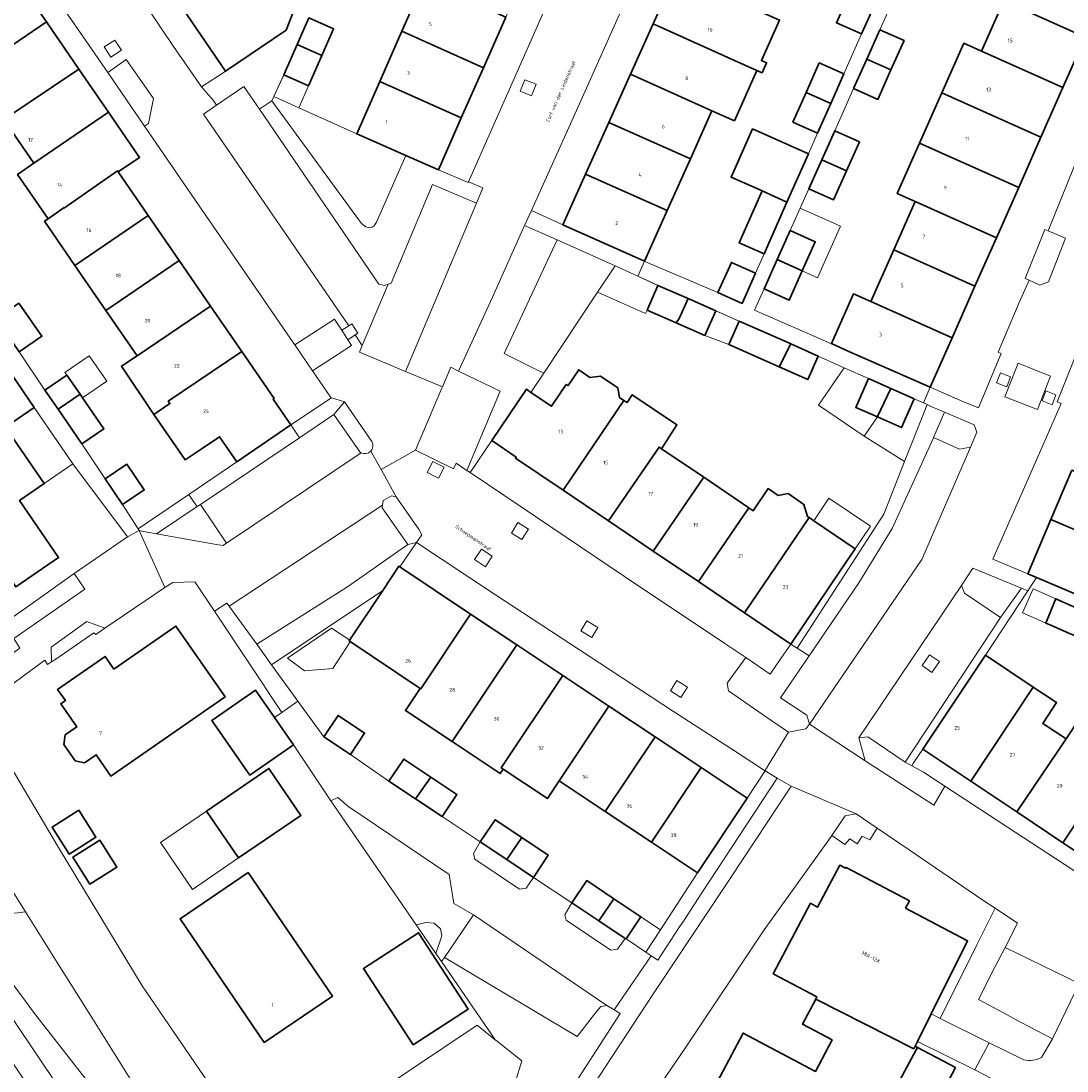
# Model space of a CAD drawing. Header units: metres. Extents: x 73718 to 76933, y 443658 to 446696.
# Tile 74 of 153: x 74532 to 74635, y 445774 to 445877. Entities that reach past the tile are written whole.
import ezdxf
from ezdxf.enums import TextEntityAlignment as Align

# ---------------------------------------------------------------- set-up
doc = ezdxf.new("R2010")
doc.units = ezdxf.units.M
for name, color, linetype, lineweight in [('B-WE-GR-BEPLANTING_CULTUUR_BODEMBEDEKKER-GV', 90, 'Continuous', 18), ('B-WE-GR-BEPLANTING_CULTUUR_BOSPLANTSOEN-GV', 90, 'Continuous', 18), ('B-WE-GR-BEPLANTING_CULTUUR_HEESTERS-GV', 90, 'Continuous', 18), ('B-WE-GR-BEPLANTING_CULTUUR_VASTE PLANTENVAK-GV', 90, 'Continuous', 18), ('B-WE-GR-STRUIK-GV', 90, 'Continuous', 13), ('B-WE-IE-MEUBILAIR_WEGMEUBILAIR-GV', 7, 'Continuous', 18), ('B-WE-OG-BEBOUWING-GV', 7, 'Continuous', 35), ('B-WE-OG-BEBOUWING-T18', 10, 'Continuous', 18), ('B-WE-OG-BEBOUWING_LUIFEL-GV', 7, 'Continuous', 18), ('B-WE-OG-TERREIN_ERF-GV', 7, 'Continuous', 18), ('B-WE-OG-TOPOGRAFIE-T18', 10, 'Continuous', 18), ('B-WE-OG-WATER_SLOOT-GV', 120, 'Continuous', 18), ('B-WE-VH-GESLOTENVERHARDING-GV', 10, 'Continuous', 18), ('B-WE-VH-OPENVERHARDING_BETONSTRAATSTEEN-GV', 30, 'Continuous', 18), ('B-WE-VH-OPENVERHARDING_SIERBESTRATING-GV', 30, 'Continuous', 18), ('B-WE-VH-OPENVERHARDING_STRAATBAKSTEEN-GV', 30, 'Continuous', 18), ('B-WE-VH-OPENVERHARDING_TEGEL-GV', 30, 'Continuous', 18)]:
    doc.layers.add(name, color=color, linetype=linetype, lineweight=lineweight)
doc.styles.add('NLCS-ISO-M200-T18', font='NLCS-ISO.ttf', dxfattribs={"height": 0.36})

msp = doc.modelspace()

# ---------------------------------------------------------------- linework, layer by layer
at = {"layer": 'B-WE-GR-BEPLANTING_CULTUUR_BODEMBEDEKKER-GV', "flags": 128}
for points in [[(74541.123, 445875.018), (74540.073, 445874.338), (74540.725, 445873.331), (74541.775, 445874.011)], [(74564.763, 445845.99), (74565.028, 445846.163), (74564.43, 445847.087), (74564.14, 445846.898), (74563.453, 445846.452), (74564.052, 445845.528)], [(74625.319, 445834.951), (74625.953, 445836.436), (74625.687, 445837.147), (74622.784, 445838.399), (74621.701, 445835.886), (74624.264, 445834.746)], [(74548.39, 445830.286), (74548.922, 445829.516), (74549.211, 445829.098), (74549.536, 445829.317), (74559.279, 445835.878), (74558.432, 445837.138), (74553.13, 445833.494)], [(74572.959, 445831.885), (74573.528, 445832.966), (74572.419, 445833.549), (74571.85, 445832.468)], [(74543.525, 445826.731), (74543.953, 445826.653), (74545.206, 445826.429), (74549.211, 445829.098), (74548.922, 445829.516), (74548.39, 445830.286), (74543.407, 445826.913)], [(74569.968, 445825.377), (74570.798, 445825.552), (74571.329, 445826.332), (74571.081, 445826.804), (74568.823, 445830.072), (74568.343, 445830.148), (74567.529, 445829.699), (74567.473, 445829.233), (74567.442, 445828.979)], [(74580.149, 445826.494), (74581.187, 445825.853), (74581.826, 445826.889), (74580.788, 445827.528)], [(74577.19, 445824.923), (74576.517, 445823.875), (74577.597, 445823.183), (74578.27, 445824.232)], [(74630.341, 445821.079), (74625.554, 445823.052), (74624.461, 445821.348), (74624.729, 445820.586), (74628.3, 445818.177)], [(74587.58, 445817.858), (74586.975, 445816.874), (74588.061, 445816.207), (74588.664, 445817.193)], [(74596.441, 445811.984), (74595.794, 445810.962), (74596.824, 445810.31), (74597.471, 445811.332)]]:
    msp.add_lwpolyline(points, close=True, dxfattribs=at)
msp.add_lwpolyline([(74566.405, 445835.495), (74563.734, 445839.401), (74562.666, 445838.159), (74565.247, 445834.474)], dxfattribs=at)
at = {"layer": 'B-WE-GR-BEPLANTING_CULTUUR_BODEMBEDEKKER-GV'}
for points in [[(74566.301, 445834.55, 0.3365083), (74566.405, 445835.495)], [(74565.247, 445834.474, 0.0519967), (74565.363, 445834.398)], [(74565.363, 445834.398, 0.3370207), (74566.301, 445834.55)]]:
    msp.add_lwpolyline(points, format="xyb", dxfattribs=at)
at = {"layer": 'B-WE-GR-BEPLANTING_CULTUUR_BOSPLANTSOEN-GV', "flags": 128}
msp.add_lwpolyline([(74553.532, 445756.69), (74552.857, 445757.056), (74552.438, 445757.412), (74552.082, 445757.819), (74551.498, 445758.694), (74550.138, 445760.826), (74547.62, 445764.773), (74543.603, 445771.21), (74538.683, 445779.065), (74535.441, 445784.219), (74532.312, 445789.195), (74530.459, 445788.979), (74529.193, 445786.3), (74530.068, 445783.481), (74532.313, 445780.413), (74533.1, 445779.337), (74540.139, 445770.355), (74541.67, 445765.658), (74543.078, 445763.31), (74544.505, 445762.772), (74551.735, 445752.592), (74552.964, 445755.904)], close=True, dxfattribs=at)
at = {"layer": 'B-WE-GR-BEPLANTING_CULTUUR_HEESTERS-GV', "flags": 128}
for points in [[(74569.76, 445863.662), (74564.922, 445865.797), (74559.231, 445868.35), (74556.762, 445869.457), (74556.562, 445869.031), (74565.106, 445857.35), (74565.411, 445856.956), (74565.818, 445856.639), (74566.085, 445856.576), (74566.453, 445856.614), (74566.656, 445856.729), (74566.872, 445857.097)], [(74555.343, 445868.207), (74567.115, 445850.977), (74567.65, 445850.87), (74568.024, 445851), (74568.316, 445851.102), (74572.398, 445860.792), (74576.701, 445858.978), (74577.33, 445860.47), (74575.92, 445861.064), (74575.889, 445860.994), (74572.964, 445862.248), (74569.76, 445863.662), (74566.872, 445857.097), (74566.656, 445856.729), (74566.453, 445856.614), (74566.085, 445856.576), (74565.818, 445856.639), (74565.411, 445856.956), (74565.106, 445857.35), (74556.562, 445869.031), (74555.496, 445868.303)], [(74575.774, 445832.664), (74576.092, 445832.451), (74578.212, 445835.596), (74581.624, 445840.648), (74582.078, 445840.341), (74583.336, 445842.235), (74582.846, 445842.475), (74579.423, 445844.156), (74584.657, 445855.343), (74581.454, 445856.777), (74578.298, 445849.716), (74574.948, 445842.432), (74579.047, 445840.465)], [(74631.093, 445851.375), (74632.172, 445850.896), (74632.998, 445851.231), (74634.683, 445855.505), (74632.967, 445856.23), (74632.66, 445856.359), (74630.697, 445851.552)], [(74583.336, 445842.235), (74588.619, 445850.189), (74590.349, 445852.794), (74584.657, 445855.343), (74579.423, 445844.156), (74582.846, 445842.475)], [(74567.485, 445820.848), (74569.068, 445823.225), (74569.169, 445823.157), (74570.798, 445825.552), (74569.968, 445825.377), (74564.006, 445821.19), (74555.091, 445815.542), (74556.55, 445813.529)], [(74524.66, 445813.725), (74526.215, 445811.172), (74526.792, 445811.606), (74531.786, 445815.179), (74531.186, 445816.122), (74538.166, 445820.981), (74537.104, 445822.503), (74532.981, 445819.569)], [(74534.89, 445813.815), (74535.3, 445814.072), (74539.061, 445816.67), (74539.247, 445816.514), (74540.137, 445817.119), (74538.357, 445817.799), (74534.842, 445815.274)], [(74609.135, 445807.239), (74609.49, 445807.697), (74609.224, 445808.56), (74606.63, 445810.285), (74609.438, 445814.407), (74608.264, 445815.166), (74607.651, 445815.563), (74606.664, 445814.135), (74605.606, 445812.604), (74603.213, 445814.257), (74601.372, 445811.704), (74601.524, 445810.979), (74605.679, 445808.087), (74607.407, 445806.908)], [(74622.809, 445801.574), (74620.698, 445802.956), (74619.569, 445803.573), (74618.906, 445803.934), (74615.221, 445806.431), (74614.345, 445806.33), (74614.95, 445804.088), (74621.726, 445799.721)], [(74549.802, 445746.91), (74551.576, 445748.208), (74520.633, 445794.109), (74524.112, 445796.357), (74523.986, 445802.585), (74522.444, 445805.08), (74522.42, 445805.145), (74521.474, 445804.427), (74520.304, 445803.572), (74521.057, 445797.119), (74517.114, 445794.48), (74526.591, 445780.902), (74533.894, 445770.155), (74539.551, 445761.918), (74542.797, 445757.194)], [(74551.576, 445748.208), (74552.813, 445749.051), (74553.477, 445749.503), (74551.735, 445752.592), (74544.505, 445762.772), (74543.078, 445763.31), (74541.67, 445765.658), (74540.139, 445770.355), (74533.1, 445779.337), (74532.313, 445780.413), (74530.068, 445783.481), (74529.193, 445786.3), (74530.459, 445788.979), (74532.312, 445789.195), (74529.072, 445794.374), (74526.312, 445798.778), (74525.528, 445800.09), (74523.986, 445802.585), (74524.112, 445796.357), (74520.633, 445794.109)], [(74572.723, 445785.104), (74573.267, 445784.313), (74573.551, 445784.729), (74576.414, 445788.919), (74574.488, 445790.044), (74574.023, 445792.887), (74564.037, 445799.624), (74563.074, 445800.457), (74562.392, 445800.128), (74570.783, 445787.925), (74571.739, 445788.161), (74572.546, 445788.099), (74573.167, 445787.54), (74573.312, 445786.836)], [(74614.081, 445798.849), (74612.986, 445798.645), (74611.676, 445796.714), (74612.964, 445795.824), (74613.452, 445796.41), (74614.183, 445795.902), (74614.663, 445796.65), (74615.426, 445796.293), (74616.161, 445797.44)], [(74579.704, 445794.352), (74577.089, 445796.099), (74576.428, 445794.94), (74576.558, 445794.41), (74580.938, 445791.45), (74581.608, 445791.55), (74582.319, 445792.605)], [(74588.764, 445788.312), (74586.101, 445790.086), (74585.42, 445788.93), (74585.55, 445788.4), (74589.93, 445785.44), (74590.6, 445785.54), (74591.344, 445786.594)], [(74585.557, 445771.247), (74586.497, 445772.447), (74589.539, 445777.166), (74590.846, 445779.217), (74590.25, 445779.577), (74589.55, 445780), (74588.936, 445779.905), (74588.55, 445779.419), (74586.638, 445776.927), (74573.551, 445784.729), (74573.267, 445784.313), (74578.58, 445776.585), (74578.605, 445776.565), (74581.171, 445774.537), (74580.546, 445772.515), (74582.069, 445772.195), (74584.633, 445772.193)]]:
    msp.add_lwpolyline(points, close=True, dxfattribs=at)
for points in [[(74632.335, 445774.887), (74633.395, 445776.724), (74630.389, 445778.277), (74628.077, 445779.544), (74626.107, 445780.572), (74627.732, 445783.773), (74628.728, 445785.698), (74629.966, 445788.093), (74627.759, 445789.557), (74625.932, 445785.892), (74622.358, 445778.722), (74627.166, 445776.325)], [(74627.166, 445776.325), (74630.578, 445774.655)]]:
    msp.add_lwpolyline(points, dxfattribs=at)
at = {"layer": 'B-WE-GR-BEPLANTING_CULTUUR_HEESTERS-GV'}
msp.add_lwpolyline([(74630.578, 445774.655, 0.1821838), (74632.335, 445774.887)], format="xyb", dxfattribs=at)
at = {"layer": 'B-WE-GR-BEPLANTING_CULTUUR_VASTE PLANTENVAK-GV', "flags": 128}
for points in [[(74544.025, 445866.543), (74544.419, 445866.81), (74544.914, 445869.262), (74542.232, 445873.12), (74540.429, 445871.836)], [(74558.432, 445837.138), (74559.279, 445835.878), (74562.666, 445838.159), (74563.734, 445839.401), (74562.448, 445839.796)], [(74572.723, 445785.104), (74573.312, 445786.836), (74573.167, 445787.54), (74572.546, 445788.099), (74571.739, 445788.161), (74570.783, 445787.925)]]:
    msp.add_lwpolyline(points, close=True, dxfattribs=at)
at = {"layer": 'B-WE-GR-STRUIK-GV', "flags": 128}
for points in [[(74608.264, 445815.166), (74609.438, 445814.407), (74614.327, 445821.585), (74617.615, 445826.954), (74621.693, 445835.869), (74621.701, 445835.886), (74622.784, 445838.399), (74621.543, 445838.934), (74621.065, 445839.148), (74620.761, 445838.38), (74618.842, 445833.531), (74616.788, 445828.342), (74614.762, 445825.211)], [(74619.569, 445803.573), (74619.733, 445803.89), (74620.632, 445805.235), (74626.795, 445814.483), (74630.971, 445820.819), (74630.341, 445821.079), (74628.3, 445818.177), (74618.906, 445803.934)], [(74597.085, 445788.296), (74598.89, 445791.068), (74606.315, 445802.359), (74606.137, 445802.461), (74605.138, 445803.074), (74603.352, 445800.392), (74598.454, 445793.037), (74594.832, 445787.439), (74593.371, 445785.244), (74593.913, 445784.883), (74594.546, 445784.461), (74596.707, 445787.748)]]:
    msp.add_lwpolyline(points, close=True, dxfattribs=at)
at = {"layer": 'B-WE-IE-MEUBILAIR_WEGMEUBILAIR-GV', "flags": 128}
for points in [[(74581.464, 445871.107), (74581.017, 445869.978), (74582.131, 445869.536), (74582.58, 445870.664)], [(74628.908, 445840.899), (74629.275, 445841.884), (74628.269, 445842.258), (74627.902, 445841.273)], [(74633.38, 445839.123), (74633.747, 445840.108), (74632.741, 445840.483), (74632.374, 445839.497)], [(74621.304, 445814.521), (74620.566, 445813.458), (74621.542, 445812.78), (74622.281, 445813.842)]]:
    msp.add_lwpolyline(points, close=True, dxfattribs=at)
at = {"layer": 'B-WE-OG-BEBOUWING-GV', "flags": 128}
for points in [[(74552.016, 445871.958), (74557.987, 445876.002), (74558.68, 445877.753), (74556.784, 445880.552), (74554.507, 445883.916), (74547.236, 445879.017)], [(74636.615, 445875.299), (74638.842, 445880.332), (74630.85, 445883.905), (74629.103, 445884.686), (74626.877, 445879.654), (74628.623, 445878.873)], [(74522.488, 445875.25), (74522.685, 445874.963), (74525.556, 445870.786), (74527.025, 445871.795), (74534.38, 445876.81), (74531.325, 445881.255), (74523.956, 445876.259)], [(74577.398, 445872.295), (74579.593, 445877.27), (74571.567, 445880.855), (74569.372, 445875.88)], [(74596.307, 445881.552), (74594.086, 445876.603), (74602.113, 445873.014), (74604.319, 445872.027), (74604.826, 445871.8), (74605.269, 445872.786), (74604.761, 445873.014), (74606.537, 445876.977)], [(74615.941, 445878.6), (74613.467, 445879.706), (74612.142, 445876.723), (74614.618, 445875.623)], [(74634.42, 445870.336), (74636.615, 445875.299), (74628.623, 445878.873), (74626.428, 445873.91)], [(74534.38, 445876.81), (74527.025, 445871.795), (74530.189, 445867.192), (74537.571, 445872.169)], [(74561.494, 445873.493), (74562.653, 445876.129), (74560.229, 445877.195), (74559.076, 445874.573)], [(74599.891, 445868.063), (74602.1, 445867.076), (74604.319, 445872.027), (74602.113, 445873.014), (74594.086, 445876.603), (74591.864, 445871.653)], [(74577.398, 445872.295), (74569.372, 445875.88), (74567.195, 445870.947), (74575.221, 445867.362)], [(74616.42, 445876.037), (74615.122, 445873.138), (74617.497, 445872.076), (74618.795, 445874.973)], [(74561.494, 445873.493), (74559.076, 445874.573), (74557.762, 445871.583), (74560.185, 445870.518)], [(74634.42, 445870.336), (74626.428, 445873.91), (74624.661, 445874.7), (74622.509, 445869.835), (74632.268, 445865.471)], [(74612.874, 445871.692), (74610.448, 445872.768), (74609.159, 445869.863), (74611.582, 445868.78)], [(74617.497, 445872.076), (74615.122, 445873.138), (74613.823, 445870.239), (74616.198, 445869.176)], [(74540.488, 445867.925), (74537.571, 445872.169), (74530.189, 445867.192), (74533.145, 445862.892)], [(74597.761, 445863.318), (74599.891, 445868.063), (74591.864, 445871.653), (74589.734, 445866.908)], [(74572.964, 445862.248), (74575.221, 445867.362), (74567.195, 445870.947), (74564.922, 445865.797), (74569.76, 445863.662)], [(74611.582, 445868.78), (74609.159, 445869.863), (74607.863, 445866.943), (74610.29, 445865.867)], [(74632.268, 445865.471), (74622.509, 445869.835), (74620.315, 445864.874), (74630.073, 445860.51)], [(74534.554, 445857.425), (74536.149, 445858.522), (74536.162, 445858.503), (74541.388, 445862.143), (74541.461, 445862.037), (74543.549, 445863.473), (74540.488, 445867.925), (74533.145, 445862.892), (74531.549, 445861.795)], [(74597.761, 445863.318), (74589.734, 445866.908), (74587.454, 445861.83), (74595.482, 445858.241)], [(74609.382, 445863.819), (74603.885, 445866.277), (74601.774, 445861.524), (74604.82, 445860.162), (74607.272, 445859.065)], [(74611.965, 445866.091), (74610.686, 445863.236), (74613.118, 445862.147), (74614.397, 445865.002)], [(74620.315, 445864.874), (74618.12, 445859.912), (74619.886, 445859.122), (74627.879, 445855.549), (74630.073, 445860.51)], [(74610.686, 445863.236), (74609.411, 445860.379), (74611.839, 445859.292), (74613.118, 445862.147)], [(74541.461, 445862.037), (74541.388, 445862.143), (74536.162, 445858.503), (74536.149, 445858.522), (74534.554, 445857.425), (74534.202, 445857.183), (74537.185, 445852.843), (74544.414, 445857.741)], [(74587.454, 445861.83), (74585.218, 445856.848), (74593.24, 445853.247), (74595.482, 445858.241)], [(74605.014, 445853.978), (74607.272, 445859.065), (74604.82, 445860.162), (74602.559, 445855.067)], [(74617.782, 445854.366), (74625.774, 445850.792), (74627.879, 445855.549), (74619.886, 445859.122)], [(74540.23, 445848.414), (74547.453, 445853.32), (74544.414, 445857.741), (74537.185, 445852.843)], [(74606.298, 445853.404), (74608.771, 445852.298), (74610.052, 445855.167), (74607.577, 445856.272)], [(74617.782, 445854.366), (74615.531, 445849.276), (74623.523, 445845.702), (74625.774, 445850.792)], [(74540.23, 445848.414), (74543.304, 445843.942), (74550.539, 445848.832), (74547.453, 445853.32)], [(74604.172, 445852.079), (74601.802, 445853.131), (74600.482, 445850.157), (74602.852, 445849.105)], [(74606.298, 445853.404), (74605.018, 445850.536), (74607.492, 445849.432), (74608.771, 445852.298)], [(74594.564, 445850.874), (74593.495, 445848.448), (74596.377, 445847.179), (74596.664, 445847.603), (74597.533, 445849.566)], [(74611.65, 445845.139), (74613.365, 445844.38), (74621.371, 445840.838), (74623.523, 445845.702), (74615.531, 445849.276), (74613.818, 445850.041)], [(74531.721, 445844.325), (74533.94, 445845.857), (74531.688, 445849.119), (74529.455, 445847.606)], [(74544.973, 445838.168), (74546.535, 445839.242), (74546.381, 445839.466), (74553.604, 445844.372), (74550.539, 445848.832), (74543.304, 445843.942), (74541.771, 445842.906)], [(74597.533, 445849.566), (74596.664, 445847.603), (74596.377, 445847.179), (74599.187, 445845.941), (74600.256, 445848.367)], [(74602.561, 445847.361), (74601.542, 445845.059), (74606.507, 445842.86), (74607.664, 445845.131), (74607.517, 445845.197)], [(74524.361, 445843.937), (74528.492, 445837.891), (74523.605, 445834.552), (74523.051, 445835.361), (74519.443, 445832.896), (74521.188, 445830.344), (74520.605, 445829.946), (74524.525, 445824.209), (74527.789, 445826.439), (74531.374, 445821.193), (74535.592, 445824.075), (74531.743, 445829.707), (74534.164, 445831.361), (74530.359, 445836.93), (74533.182, 445838.859), (74528.008, 445846.43)], [(74606.507, 445842.86), (74609.327, 445841.611), (74610.349, 445843.92), (74607.664, 445845.131)], [(74546.381, 445839.466), (74546.535, 445839.242), (74544.973, 445838.168), (74548.043, 445833.703), (74549.627, 445834.744), (74551.422, 445835.978), (74553.13, 445833.494), (74558.432, 445837.138), (74556.7, 445839.659), (74556.798, 445839.726), (74553.604, 445844.372)], [(74591.225, 445839.553), (74590.793, 445839.845), (74590.635, 445840.785), (74588.91, 445841.95), (74587.868, 445841.821), (74586.771, 445842.562), (74585.721, 445841.008), (74585.549, 445841.124), (74584.098, 445838.977), (74582.078, 445840.341), (74581.624, 445840.648), (74578.212, 445835.596), (74580.614, 445833.974), (74580.545, 445833.873), (74585.242, 445830.7)], [(74534.242, 445840.549), (74535.528, 445838.687), (74537.695, 445840.152), (74536.394, 445842.035)], [(74615.29, 445841.692), (74614.046, 445838.853), (74616.167, 445837.924), (74616.186, 445837.952), (74617.5, 445840.724)], [(74619.788, 445839.721), (74617.5, 445840.724), (74616.186, 445837.952), (74616.167, 445837.924), (74618.544, 445836.882)], [(74535.528, 445838.687), (74537.886, 445835.272), (74540.038, 445836.758), (74537.932, 445839.809), (74537.695, 445840.152)], [(74591.225, 445839.553), (74585.242, 445830.7), (74589.697, 445827.691), (74594.687, 445834.951), (74594.934, 445834.784), (74596.446, 445837.156), (74592.042, 445840.112), (74591.527, 445839.349)], [(74594.934, 445834.784), (74594.687, 445834.951), (74589.697, 445827.691), (74594.111, 445824.71), (74599.087, 445831.979)], [(74540.153, 445831.818), (74541.86, 445829.289), (74544.009, 445830.741), (74542.302, 445833.27)], [(74635.311, 445832.691), (74633.253, 445827.844), (74641.429, 445824.35), (74644.035, 445823.236), (74646.099, 445828.097)], [(74603.511, 445828.99), (74599.087, 445831.979), (74594.111, 445824.71), (74598.548, 445821.712)], [(74603.511, 445828.99), (74598.548, 445821.712), (74603.089, 445818.645), (74609.443, 445828.012), (74609.297, 445828.111), (74608.94, 445829.318), (74607.376, 445830.374), (74606.401, 445830.201), (74605.416, 445830.866), (74603.949, 445828.695)], [(74607.651, 445815.563), (74612.582, 445822.863), (74613.987, 445824.943), (74609.904, 445827.701), (74609.443, 445828.012), (74603.089, 445818.645)], [(74644.035, 445823.236), (74641.429, 445824.35), (74633.253, 445827.844), (74630.977, 445822.482), (74631.829, 445822.12), (74639.161, 445819.008), (74641.77, 445817.9)], [(74567.485, 445820.848), (74564.17, 445815.87), (74571.167, 445811.21), (74571.241, 445811.161), (74576.139, 445818.515), (74569.169, 445823.157), (74569.068, 445823.225)], [(74636.613, 445818.755), (74634.104, 445819.855), (74633.727, 445820.021), (74633.607, 445819.729), (74632.745, 445817.638), (74633.236, 445817.423), (74634.788, 445816.742), (74635.631, 445816.372), (74636.512, 445818.509)], [(74576.139, 445818.515), (74571.241, 445811.161), (74571.167, 445811.21), (74569.717, 445809.033), (74574.327, 445805.963), (74580.675, 445815.494)], [(74541.032, 445813.098), (74540.162, 445814.35), (74535.491, 445811.108), (74536.254, 445810.013), (74535.799, 445809.697), (74537.373, 445807.43), (74536.222, 445806.631), (74536.095, 445805.695), (74537.214, 445804.083), (74538.135, 445803.874), (74539.286, 445804.673), (74540.742, 445802.575), (74551.97, 445810.368), (74547.135, 445817.334)], [(74580.675, 445815.494), (74574.327, 445805.963), (74579.05, 445802.817), (74579.339, 445803.252), (74579.153, 445803.376), (74585.211, 445812.473)], [(74631.496, 445811.341), (74626.795, 445814.483), (74620.632, 445805.235), (74625.372, 445802.067)], [(74579.339, 445803.252), (74583.689, 445800.355), (74584.849, 445802.098), (74589.747, 445809.452), (74585.211, 445812.473), (74579.153, 445803.376)], [(74558.699, 445805.634), (74556.837, 445808.325), (74554.975, 445811.016), (74550.682, 445808.046), (74554.406, 445802.664)], [(74631.496, 445811.341), (74625.372, 445802.067), (74629.901, 445799.04), (74634.734, 445806.232), (74632.444, 445807.763), (74633.798, 445809.802)], [(74584.849, 445802.098), (74589.385, 445799.077), (74594.283, 445806.431), (74589.747, 445809.452)], [(74561.69, 445806.442), (74564.303, 445804.701), (74565.707, 445806.809), (74563.094, 445808.55)], [(74634.43, 445796.014), (74639.245, 445803.217), (74640.606, 445805.252), (74636.537, 445807.971), (74636.099, 445808.264), (74634.734, 445806.232), (74629.901, 445799.04)], [(74589.385, 445799.077), (74593.921, 445796.056), (74598.82, 445803.41), (74594.283, 445806.431)], [(74640.606, 445805.252), (74639.245, 445803.217), (74634.43, 445796.014), (74638.93, 445793.006), (74639.052, 445793.189), (74641.322, 445791.671), (74644.601, 445796.577), (74646.164, 445798.916), (74643.803, 445800.495), (74644.515, 445801.56), (74645.014, 445802.306)], [(74570.714, 445800.325), (74572.205, 445802.471), (74569.549, 445804.24), (74568.1, 445802.065)], [(74553.305, 445794.517), (74559.44, 445798.702), (74556.289, 445803.321), (74550.154, 445799.136)], [(74593.921, 445796.056), (74598.454, 445793.037), (74603.352, 445800.392), (74598.82, 445803.41)], [(74572.205, 445802.471), (74570.714, 445800.325), (74573.327, 445798.584), (74574.776, 445800.759)], [(74537.583, 445799.221), (74534.94, 445797.543), (74536.621, 445794.894), (74539.264, 445796.572)], [(74579.704, 445794.352), (74581.16, 445796.531), (74578.545, 445798.278), (74577.089, 445796.099)], [(74539.638, 445796.27), (74536.994, 445794.592), (74538.676, 445791.943), (74541.319, 445793.621)], [(74582.319, 445792.605), (74583.775, 445794.784), (74581.16, 445796.531), (74579.704, 445794.352)], [(74554.246, 445793.092), (74547.545, 445788.534), (74555.826, 445776.358), (74562.527, 445780.916)], [(74610.113, 445780.626), (74619.753, 445775.739), (74619.877, 445775.987), (74620.114, 445776.462), (74621.463, 445779.168), (74625.044, 445786.351), (74618.945, 445789.578), (74619.319, 445790.285), (74618.691, 445790.617), (74613.087, 445793.582), (74613.04, 445793.494), (74612.457, 445793.803), (74610.278, 445789.684), (74609.571, 445790.058), (74605.9, 445783.119), (74610.222, 445780.832)], [(74588.764, 445788.312), (74590.226, 445790.507), (74587.562, 445792.281), (74586.101, 445790.086)], [(74591.428, 445786.538), (74592.889, 445788.733), (74590.226, 445790.507), (74588.764, 445788.312), (74591.344, 445786.594)], [(74570.484, 445776.114), (74575.886, 445779.63), (74570.991, 445787.151), (74565.589, 445783.635)], [(74616.035, 445768.317), (74619.986, 445775.621), (74620.117, 445775.86), (74619.877, 445775.987), (74619.753, 445775.739), (74610.113, 445780.626), (74608.8, 445778.145), (74611.717, 445776.602), (74610.08, 445773.508), (74602.956, 445777.277), (74599.028, 445769.854), (74603.38, 445767.551), (74602.409, 445765.717), (74606.727, 445763.432), (74608.137, 445766.097), (74610.774, 445764.702), (74611.325, 445765.744), (74612.538, 445768.035), (74613.419, 445769.701)], [(74616.035, 445768.317), (74615.336, 445766.988), (74618.012, 445765.572), (74615.022, 445759.921), (74618.691, 445757.98), (74621.152, 445756.677), (74623.033, 445760.232), (74625.64, 445758.852), (74627.105, 445761.621), (74624.518, 445762.989), (74627.304, 445768.254), (74622.271, 445770.917), (74623.843, 445773.889), (74620.117, 445775.86), (74619.986, 445775.621)]]:
    msp.add_lwpolyline(points, close=True, dxfattribs=at)
at = {"layer": 'B-WE-OG-BEBOUWING_LUIFEL-GV', "flags": 128}
for points in [[(74559.231, 445868.35), (74560.185, 445870.518), (74557.762, 445871.583), (74556.762, 445869.457)], [(74610.275, 445851.626), (74612.547, 445856.707), (74608.565, 445858.485), (74607.577, 445856.272), (74610.052, 445855.167), (74608.771, 445852.298)], [(74594.564, 445850.874), (74592.58, 445851.777), (74590.349, 445852.794), (74588.619, 445850.189), (74593.337, 445848.09), (74593.495, 445848.448)], [(74599.187, 445845.941), (74601.542, 445845.059), (74602.561, 445847.361), (74600.256, 445848.367)], [(74540.321, 445841.458), (74538.598, 445843.952), (74536.21, 445842.301), (74536.394, 445842.035), (74537.932, 445839.809)], [(74616.167, 445837.924), (74614.046, 445838.853), (74615.29, 445841.692), (74612.905, 445842.766), (74610.385, 445839.07), (74614.872, 445836.015)], [(74616.167, 445837.924), (74614.872, 445836.015), (74618.842, 445833.531), (74620.761, 445838.38), (74621.065, 445839.148), (74620.696, 445839.314), (74619.788, 445839.721), (74618.544, 445836.882)], [(74534.165, 445831.361), (74536.987, 445833.291), (74533.182, 445838.859), (74530.359, 445836.93)], [(74611.405, 445829.923), (74609.904, 445827.701), (74613.987, 445824.943), (74615.488, 445827.166)], [(74633.607, 445819.729), (74633.727, 445820.021), (74631.505, 445820.995), (74630.457, 445818.642), (74631.953, 445817.986), (74632.745, 445817.638)], [(74564.17, 445815.87), (74564.234, 445815.967), (74562.452, 445817.141), (74558.109, 445814.175), (74559.779, 445812.93), (74562.565, 445813.155), (74564.294, 445815.787)], [(74548.758, 445791.415), (74553.305, 445794.517), (74550.154, 445799.136), (74545.607, 445796.034)], [(74593.371, 445785.244), (74594.832, 445787.439), (74592.889, 445788.733), (74591.428, 445786.538)], [(74627.166, 445776.325), (74622.358, 445778.722), (74621.463, 445779.168), (74620.114, 445776.462), (74625.752, 445773.651)]]:
    msp.add_lwpolyline(points, close=True, dxfattribs=at)
at = {"layer": 'B-WE-OG-TERREIN_ERF-GV', "flags": 128}
for points in [[(74535.578, 445891.199), (74536.264, 445890.158), (74538.009, 445887.583), (74541.44, 445882.531), (74542.088, 445881.527), (74546.906, 445874.395), (74549.638, 445870.408), (74551.977, 445871.932), (74552.016, 445871.958), (74547.236, 445879.017), (74544.199, 445883.501), (74541.163, 445887.984), (74538.117, 445892.483), (74535.119, 445896.909), (74531.965, 445901.567), (74531.273, 445901.099), (74529.607, 445899.971), (74530.379, 445898.853)], [(74596.307, 445881.552), (74598.486, 445886.405), (74600.708, 445891.356), (74604.259, 445899.267), (74601.061, 445900.625), (74599.702, 445897.652), (74598.46, 445894.755), (74596.738, 445890.937), (74596.695, 445890.842), (74594.919, 445886.853), (74592.558, 445881.555), (74586.975, 445869.03), (74582.115, 445858.256), (74585.218, 445856.848), (74587.454, 445861.83), (74589.734, 445866.908), (74591.864, 445871.653), (74594.086, 445876.603)], [(74586.147, 445892.121), (74583.965, 445887.177), (74581.861, 445882.409), (74579.593, 445877.27), (74577.398, 445872.295), (74575.221, 445867.362), (74572.964, 445862.248), (74575.889, 445860.994), (74575.92, 445861.064), (74579.709, 445869.608), (74585.824, 445883.494), (74592.486, 445898.496), (74589.55, 445899.832)], [(74591.225, 445839.553), (74591.527, 445839.349), (74592.042, 445840.112), (74596.446, 445837.156), (74594.934, 445834.784), (74599.087, 445831.979), (74603.511, 445828.99), (74603.949, 445828.695), (74605.416, 445830.866), (74606.401, 445830.201), (74607.376, 445830.374), (74608.94, 445829.318), (74609.297, 445828.111), (74609.443, 445828.012), (74609.904, 445827.701), (74613.987, 445824.943), (74612.582, 445822.863), (74607.651, 445815.563), (74608.264, 445815.166), (74614.762, 445825.211), (74616.788, 445828.342), (74618.842, 445833.531), (74620.761, 445838.38), (74621.065, 445839.148), (74620.696, 445839.314), (74619.788, 445839.721), (74618.544, 445836.882), (74616.167, 445837.924), (74614.046, 445838.853), (74615.29, 445841.692), (74612.905, 445842.766), (74610.349, 445843.92), (74609.327, 445841.611), (74606.507, 445842.86), (74601.542, 445845.059), (74602.561, 445847.361), (74600.363, 445848.32), (74600.256, 445848.367), (74599.187, 445845.941), (74596.377, 445847.179), (74593.495, 445848.448), (74594.564, 445850.874), (74594.534, 445850.887), (74592.58, 445851.777), (74590.349, 445852.794), (74588.619, 445850.189), (74583.336, 445842.235), (74582.078, 445840.341), (74584.098, 445838.977), (74585.549, 445841.124), (74585.721, 445841.008), (74586.771, 445842.562), (74587.868, 445841.821), (74588.91, 445841.95), (74590.635, 445840.785), (74590.793, 445839.845)], [(74603.089, 445818.645), (74598.548, 445821.712), (74594.111, 445824.71), (74589.697, 445827.691), (74585.242, 445830.7), (74580.545, 445833.873), (74580.614, 445833.974), (74578.212, 445835.596), (74576.092, 445832.451), (74581.114, 445829.086), (74591.293, 445822.223), (74601.167, 445815.614), (74603.213, 445814.257), (74605.606, 445812.604), (74606.664, 445814.135), (74607.651, 445815.563)], [(74603.352, 445800.392), (74605.138, 445803.074), (74605.103, 445803.096), (74604.676, 445803.373), (74602.099, 445805.049), (74596.114, 445808.944), (74587.802, 445814.385), (74578.501, 445820.485), (74570.798, 445825.552), (74569.169, 445823.157), (74576.139, 445818.515), (74580.675, 445815.494), (74585.211, 445812.473), (74589.747, 445809.452), (74594.283, 445806.431), (74598.82, 445803.41)], [(74592.889, 445788.733), (74591.428, 445786.538), (74593.371, 445785.244), (74594.832, 445787.439), (74598.454, 445793.037), (74593.921, 445796.056), (74589.385, 445799.077), (74584.849, 445802.098), (74583.689, 445800.355), (74579.339, 445803.252), (74579.05, 445802.817), (74574.327, 445805.963), (74569.717, 445809.033), (74571.167, 445811.21), (74564.17, 445815.87), (74567.485, 445820.848), (74556.55, 445813.529), (74559.145, 445809.951), (74561.69, 445806.442), (74563.094, 445808.55), (74565.707, 445806.809), (74564.303, 445804.701), (74568.1, 445802.065), (74569.549, 445804.24), (74572.205, 445802.471), (74574.776, 445800.759), (74573.327, 445798.584), (74577.089, 445796.099), (74578.545, 445798.278), (74581.16, 445796.531), (74583.775, 445794.784), (74582.319, 445792.605), (74586.101, 445790.086), (74587.562, 445792.281), (74590.226, 445790.507)], [(74635.631, 445816.372), (74634.788, 445816.742), (74633.236, 445817.423), (74632.745, 445817.638), (74633.607, 445819.729), (74633.727, 445820.021), (74634.104, 445819.855), (74636.613, 445818.755), (74639.452, 445817.509), (74638.417, 445815.15), (74637.605, 445815.506)], [(74541.032, 445813.098), (74547.135, 445817.334), (74551.97, 445810.368), (74540.742, 445802.575), (74539.286, 445804.673), (74538.135, 445803.874), (74537.214, 445804.083), (74536.095, 445805.695), (74536.222, 445806.631), (74537.373, 445807.43), (74535.799, 445809.697), (74536.254, 445810.013), (74535.491, 445811.108), (74540.162, 445814.35)], [(74619.569, 445803.573), (74620.698, 445802.956), (74622.809, 445801.574), (74628.971, 445797.541), (74637.663, 445791.884), (74640.357, 445790.108), (74641.322, 445791.671), (74639.052, 445793.189), (74638.93, 445793.006), (74634.43, 445796.014), (74629.901, 445799.04), (74625.372, 445802.067), (74620.632, 445805.235), (74619.733, 445803.89)], [(74553.305, 445794.517), (74550.154, 445799.136), (74556.289, 445803.321), (74559.44, 445798.702)], [(74537.583, 445799.221), (74539.264, 445796.572), (74536.621, 445794.894), (74534.94, 445797.543)], [(74539.638, 445796.27), (74541.319, 445793.621), (74538.676, 445791.943), (74536.994, 445794.592)], [(74554.246, 445793.092), (74562.527, 445780.916), (74555.826, 445776.358), (74547.545, 445788.534)], [(74570.484, 445776.114), (74565.589, 445783.635), (74570.991, 445787.151), (74575.886, 445779.63)]]:
    msp.add_lwpolyline(points, close=True, dxfattribs=at)
for points in [[(74531.325, 445881.255), (74534.38, 445876.81), (74537.571, 445872.169), (74540.488, 445867.925), (74543.549, 445863.473), (74541.461, 445862.037), (74544.414, 445857.741), (74547.453, 445853.32), (74550.539, 445848.832), (74553.604, 445844.372), (74556.798, 445839.726), (74556.7, 445839.659), (74558.432, 445837.138), (74562.448, 445839.796), (74562.37, 445839.826), (74560.571, 445842.453), (74558.821, 445845.008), (74558.441, 445845.564), (74553.903, 445852.163), (74548.705, 445859.754), (74544.025, 445866.543), (74540.429, 445871.836), (74535.495, 445878.983)], [(74560.229, 445877.195), (74562.653, 445876.129), (74561.494, 445873.493), (74560.185, 445870.518), (74557.762, 445871.583), (74557.755, 445871.568), (74556.762, 445869.457), (74559.231, 445868.35), (74564.922, 445865.797), (74567.195, 445870.947), (74569.372, 445875.88), (74571.567, 445880.855)], [(74606.537, 445876.977), (74604.761, 445873.014), (74605.269, 445872.786), (74604.826, 445871.8), (74604.319, 445872.027), (74602.1, 445867.076), (74599.891, 445868.063), (74597.761, 445863.318), (74595.482, 445858.241), (74593.24, 445853.247), (74593.285, 445853.227), (74600.482, 445850.157), (74601.802, 445853.131), (74604.172, 445852.079), (74605.014, 445853.978), (74602.559, 445855.067), (74604.82, 445860.162), (74601.774, 445861.524), (74603.885, 445866.277), (74609.382, 445863.819), (74610.29, 445865.867), (74607.863, 445866.943), (74609.159, 445869.863), (74610.448, 445872.768), (74612.874, 445871.692), (74614.618, 445875.623), (74612.142, 445876.723), (74613.467, 445879.706)], [(74618.216, 445880.047), (74616.42, 445876.037), (74618.795, 445874.973), (74617.497, 445872.076), (74616.198, 445869.176), (74613.823, 445870.239), (74611.965, 445866.091), (74614.397, 445865.002), (74613.118, 445862.147), (74611.839, 445859.292), (74609.411, 445860.379), (74608.565, 445858.485), (74607.577, 445856.272), (74610.052, 445855.167), (74608.771, 445852.298), (74607.492, 445849.432), (74605.018, 445850.536), (74604.085, 445848.445), (74610.527, 445845.606), (74611.643, 445845.124), (74611.65, 445845.139), (74613.818, 445850.041), (74615.531, 445849.276), (74617.782, 445854.366), (74619.886, 445859.122), (74618.12, 445859.912), (74620.315, 445864.874), (74622.509, 445869.835), (74624.661, 445874.7), (74626.428, 445873.91), (74628.623, 445878.873)], [(74636.615, 445875.299), (74634.42, 445870.336), (74632.268, 445865.471), (74630.073, 445860.51), (74627.879, 445855.549), (74625.774, 445850.792), (74623.523, 445845.702), (74621.371, 445840.838), (74624.58, 445839.445), (74626.131, 445838.811), (74628.341, 445844.178), (74628.062, 445844.283), (74630.111, 445849.184), (74631.093, 445851.375), (74630.697, 445851.552), (74632.66, 445856.359), (74632.967, 445856.23), (74638.582, 445870.108)], [(74531.688, 445849.119), (74533.94, 445845.857), (74531.721, 445844.325), (74534.242, 445840.549), (74536.394, 445842.035), (74537.695, 445840.152), (74537.932, 445839.809), (74540.038, 445836.758), (74537.886, 445835.272), (74540.153, 445831.818), (74542.302, 445833.27), (74544.009, 445830.741), (74541.86, 445829.289), (74543.407, 445826.913), (74548.39, 445830.286), (74553.13, 445833.494), (74551.422, 445835.978), (74549.627, 445834.744), (74548.043, 445833.703), (74544.973, 445838.168), (74541.771, 445842.906), (74543.304, 445843.942), (74540.23, 445848.414), (74537.185, 445852.843), (74534.202, 445857.183), (74534.554, 445857.425), (74531.549, 445861.795), (74533.145, 445862.892), (74530.189, 445867.192)], [(74638.952, 445852.146), (74633.857, 445839.42), (74634.259, 445839.25), (74631.964, 445833.99), (74627.521, 445823.929), (74630.977, 445822.482), (74633.253, 445827.844), (74635.311, 445832.691)], [(74524.66, 445813.725), (74532.981, 445819.569), (74537.104, 445822.503), (74542.354, 445826.137), (74536.987, 445833.291), (74533.182, 445838.859), (74530.359, 445836.93), (74534.164, 445831.361), (74531.743, 445829.707), (74535.592, 445824.075), (74531.374, 445821.193)], [(74639.161, 445819.008), (74631.829, 445822.12), (74631.534, 445821.673), (74630.971, 445820.819), (74626.795, 445814.483), (74631.496, 445811.341), (74633.798, 445809.802), (74632.444, 445807.763), (74634.734, 445806.232), (74636.099, 445808.264)], [(74563.464, 445769.137), (74576.79, 445778.06), (74578.58, 445776.585), (74573.267, 445784.313), (74572.723, 445785.104), (74570.783, 445787.925), (74562.392, 445800.128), (74558.699, 445805.634), (74554.406, 445802.664), (74550.682, 445808.046), (74554.975, 445811.016), (74556.837, 445808.325), (74557.54, 445808.82), (74550.935, 445818.798), (74549.009, 445821.708), (74546.824, 445821.638), (74546.043, 445821.131), (74540.137, 445817.119), (74539.247, 445816.514), (74539.061, 445816.67), (74535.3, 445814.072), (74534.89, 445813.815), (74534.48, 445813.558), (74534.217, 445813.978), (74528.036, 445809.408)], [(74530.31, 445804.477), (74535.568, 445795.558), (74543.818, 445781.929), (74552.465, 445769.256)], [(74655.298, 445758.316), (74625.752, 445773.651), (74627.166, 445776.325), (74622.358, 445778.722), (74625.932, 445785.892), (74627.759, 445789.557), (74626.561, 445790.351), (74619.304, 445795.31), (74616.161, 445797.44), (74615.426, 445796.293), (74614.663, 445796.65), (74614.183, 445795.902), (74613.452, 445796.41), (74612.964, 445795.824), (74611.676, 445796.714), (74611.387, 445796.289), (74605.025, 445787.427), (74597.244, 445775.783), (74591.618, 445767.519)], [(74599.028, 445769.854), (74602.956, 445777.277), (74610.08, 445773.508), (74611.717, 445776.602), (74608.8, 445778.145), (74610.113, 445780.626), (74610.222, 445780.832), (74605.9, 445783.119), (74609.571, 445790.058), (74610.278, 445789.684), (74612.457, 445793.803), (74613.04, 445793.494), (74613.087, 445793.582), (74618.691, 445790.617), (74619.319, 445790.285), (74618.945, 445789.578), (74625.044, 445786.351), (74621.463, 445779.168), (74620.114, 445776.462), (74619.877, 445775.987), (74620.117, 445775.86), (74623.843, 445773.889), (74622.271, 445770.917)]]:
    msp.add_lwpolyline(points, dxfattribs=at)
at = {"layer": 'B-WE-OG-WATER_SLOOT-GV', "flags": 128}
for points in [[(74552.465, 445769.256), (74543.818, 445781.929), (74535.568, 445795.558), (74530.31, 445804.477)], [(74529.072, 445794.374), (74532.312, 445789.195), (74535.441, 445784.219), (74538.683, 445779.065), (74543.603, 445771.21)], [(74580.546, 445772.515), (74581.171, 445774.537), (74578.605, 445776.565), (74578.58, 445776.585), (74576.79, 445778.06), (74563.464, 445769.137)]]:
    msp.add_lwpolyline(points, dxfattribs=at)
at = {"layer": 'B-WE-VH-GESLOTENVERHARDING-GV', "flags": 128}
msp.add_lwpolyline([(74528.008, 445846.43), (74533.182, 445838.859), (74536.987, 445833.291), (74542.354, 445826.137), (74543.525, 445826.731), (74543.407, 445826.913), (74541.86, 445829.289), (74540.153, 445831.818), (74537.886, 445835.272), (74535.528, 445838.687), (74534.242, 445840.549), (74531.721, 445844.325)], dxfattribs=at)
at = {"layer": 'B-WE-VH-OPENVERHARDING_BETONSTRAATSTEEN-GV', "flags": 128}
for points in [[(74558.821, 445845.008), (74560.571, 445842.453), (74564.427, 445844.951), (74564.052, 445845.528), (74563.453, 445846.452), (74562.734, 445847.537)], [(74630.033, 445843.204), (74628.727, 445839.903), (74631.91, 445838.643), (74633.217, 445841.945)]]:
    msp.add_lwpolyline(points, close=True, dxfattribs=at)
at = {"layer": 'B-WE-VH-OPENVERHARDING_SIERBESTRATING-GV', "flags": 128}
for points in [[(74585.824, 445883.494), (74579.709, 445869.608), (74575.92, 445861.064), (74577.33, 445860.47), (74576.701, 445858.978), (74569.72, 445842.41), (74573.361, 445840.876), (74574.183, 445842.808), (74574.948, 445842.432), (74578.298, 445849.716), (74581.454, 445856.777), (74582.115, 445858.256), (74586.975, 445869.03), (74592.558, 445881.555)], [(74535.495, 445878.983), (74540.429, 445871.836), (74542.232, 445873.12), (74544.914, 445869.262), (74544.419, 445866.81), (74544.025, 445866.543), (74548.705, 445859.754), (74553.903, 445852.163), (74558.441, 445845.564), (74558.821, 445845.008), (74562.734, 445847.537), (74563.453, 445846.452), (74564.14, 445846.898), (74549.84, 445867.74), (74551.138, 445868.626), (74550.8, 445869.093), (74549.638, 445870.408), (74546.906, 445874.395), (74542.088, 445881.527)], [(74638.582, 445870.108), (74632.967, 445856.23), (74634.683, 445855.505), (74632.998, 445851.231), (74632.172, 445850.896), (74631.093, 445851.375), (74630.111, 445849.184), (74628.062, 445844.283), (74628.341, 445844.178), (74626.131, 445838.811), (74624.58, 445839.445), (74621.371, 445840.838), (74620.696, 445839.314), (74621.065, 445839.148), (74621.543, 445838.934), (74622.784, 445838.399), (74625.687, 445837.147), (74625.953, 445836.436), (74625.319, 445834.951), (74620.543, 445823.898), (74609.49, 445807.697), (74614.95, 445804.088), (74614.345, 445806.33), (74624.461, 445821.348), (74625.554, 445823.052), (74630.341, 445821.079), (74630.971, 445820.819), (74631.534, 445821.673), (74631.829, 445822.12), (74630.977, 445822.482), (74627.521, 445823.929), (74631.964, 445833.99), (74634.259, 445839.25), (74633.857, 445839.42), (74638.952, 445852.146)], [(74566.301, 445834.55), (74567.316, 445832.748), (74570.718, 445834.664), (74573.282, 445840.689), (74573.361, 445840.876), (74569.72, 445842.41), (74565.206, 445844.312), (74565.475, 445844.952), (74564.763, 445845.99), (74564.052, 445845.528), (74564.427, 445844.951), (74560.571, 445842.453), (74562.37, 445839.826), (74562.448, 445839.796), (74563.734, 445839.401), (74566.405, 445835.495)], [(74565.247, 445834.474), (74562.666, 445838.159), (74559.279, 445835.878), (74549.536, 445829.317)], [(74565.363, 445834.398), (74552.099, 445825.51), (74551.738, 445825.268), (74550.918, 445825.403), (74545.206, 445826.429), (74543.953, 445826.653), (74543.525, 445826.731), (74546.043, 445821.131), (74546.824, 445821.638), (74549.009, 445821.708), (74550.935, 445818.798), (74552.156, 445819.606), (74552.365, 445819.314), (74567.473, 445829.233), (74567.529, 445829.699), (74568.343, 445830.148), (74568.823, 445830.072), (74567.316, 445832.748), (74566.301, 445834.55)], [(74549.536, 445829.317), (74552.099, 445825.51), (74565.363, 445834.398)], [(74654.022, 445762.456), (74635.775, 445772.113), (74637.284, 445775.263), (74639.556, 445780.001), (74641.363, 445784.207), (74642.825, 445787.214), (74640.45, 445788.439), (74641.189, 445789.56), (74640.357, 445790.108), (74637.663, 445791.884), (74628.971, 445797.541), (74622.809, 445801.574), (74621.726, 445799.721), (74614.95, 445804.088), (74609.49, 445807.697), (74609.135, 445807.239), (74607.407, 445806.908), (74605.103, 445803.096), (74605.138, 445803.074), (74606.137, 445802.461), (74606.315, 445802.359)], [(74606.315, 445802.359), (74607.683, 445801.576), (74614.081, 445798.849), (74616.161, 445797.44), (74619.304, 445795.31), (74626.561, 445790.351), (74627.759, 445789.557), (74629.966, 445788.093), (74628.728, 445785.698), (74636.031, 445782.162), (74633.395, 445776.724), (74632.335, 445774.887)], [(74630.578, 445774.655), (74627.166, 445776.325), (74625.752, 445773.651), (74655.298, 445758.316), (74656.903, 445763.473)]]:
    msp.add_lwpolyline(points, dxfattribs=at)
for points in [[(74541.775, 445874.011), (74540.725, 445873.331), (74540.073, 445874.338), (74541.123, 445875.018)], [(74555.343, 445868.207), (74553.811, 445870.45), (74551.138, 445868.626), (74549.84, 445867.74), (74564.14, 445846.898), (74564.43, 445847.087), (74565.028, 445846.163), (74564.763, 445845.99), (74565.475, 445844.952), (74568.024, 445851), (74567.65, 445850.87), (74567.115, 445850.977)], [(74569.72, 445842.41), (74576.701, 445858.978), (74572.398, 445860.792), (74568.316, 445851.102), (74568.024, 445851), (74565.475, 445844.952), (74565.206, 445844.312)], [(74574.715, 445833.374), (74575.774, 445832.664), (74579.047, 445840.465), (74574.948, 445842.432), (74574.183, 445842.808), (74573.361, 445840.876), (74573.282, 445840.689), (74570.718, 445834.664), (74574.455, 445832.826)], [(74630.033, 445843.204), (74633.217, 445841.945), (74631.91, 445838.643), (74628.727, 445839.903)], [(74609.49, 445807.697), (74620.543, 445823.898), (74625.319, 445834.951), (74624.264, 445834.746), (74621.701, 445835.886), (74621.693, 445835.869), (74617.615, 445826.954), (74614.327, 445821.585), (74609.438, 445814.407), (74606.63, 445810.285), (74609.224, 445808.56)], [(74567.316, 445832.748), (74568.823, 445830.072), (74571.081, 445826.804), (74571.329, 445826.332), (74570.798, 445825.552), (74578.501, 445820.485), (74587.802, 445814.385), (74596.114, 445808.944), (74602.099, 445805.049), (74604.676, 445803.373), (74605.103, 445803.096), (74607.407, 445806.908), (74605.679, 445808.087), (74601.524, 445810.979), (74601.372, 445811.704), (74603.213, 445814.257), (74601.167, 445815.614), (74591.293, 445822.223), (74581.114, 445829.086), (74576.092, 445832.451), (74575.774, 445832.664), (74574.715, 445833.374), (74574.455, 445832.826), (74570.718, 445834.664)], [(74571.85, 445832.468), (74572.419, 445833.549), (74573.528, 445832.966), (74572.959, 445831.885)], [(74552.365, 445819.314), (74552.972, 445818.464), (74555.091, 445815.542), (74564.006, 445821.19), (74569.968, 445825.377), (74567.442, 445828.979), (74567.473, 445829.233)], [(74580.788, 445827.528), (74581.826, 445826.889), (74581.187, 445825.853), (74580.149, 445826.494)], [(74578.27, 445824.232), (74577.597, 445823.183), (74576.517, 445823.875), (74577.19, 445824.923)], [(74618.906, 445803.934), (74628.3, 445818.177), (74624.729, 445820.586), (74624.461, 445821.348), (74614.345, 445806.33), (74615.221, 445806.431)], [(74588.664, 445817.193), (74588.061, 445816.207), (74586.975, 445816.874), (74587.58, 445817.858)], [(74597.471, 445811.332), (74596.824, 445810.31), (74595.794, 445810.962), (74596.441, 445811.984)], [(74577.089, 445796.099), (74573.327, 445798.584), (74570.714, 445800.325), (74568.1, 445802.065), (74564.303, 445804.701), (74561.69, 445806.442), (74559.145, 445809.951), (74557.54, 445808.82), (74556.837, 445808.325), (74558.699, 445805.634), (74562.392, 445800.128), (74563.074, 445800.457), (74564.037, 445799.624), (74574.023, 445792.887), (74574.488, 445790.044), (74576.414, 445788.919), (74589.55, 445780), (74590.25, 445779.577), (74593.913, 445784.883), (74593.371, 445785.244), (74591.428, 445786.538), (74591.344, 445786.594), (74590.6, 445785.54), (74589.93, 445785.44), (74585.55, 445788.4), (74585.42, 445788.93), (74586.101, 445790.086), (74582.319, 445792.605), (74581.608, 445791.55), (74580.938, 445791.45), (74576.558, 445794.41), (74576.428, 445794.94)], [(74573.551, 445784.729), (74586.638, 445776.927), (74588.55, 445779.419), (74588.936, 445779.905), (74589.55, 445780), (74576.414, 445788.919)], [(74633.395, 445776.724), (74636.031, 445782.162), (74628.728, 445785.698), (74627.732, 445783.773), (74626.107, 445780.572), (74628.077, 445779.544), (74630.389, 445778.277)]]:
    msp.add_lwpolyline(points, close=True, dxfattribs=at)
at = {"layer": 'B-WE-VH-OPENVERHARDING_SIERBESTRATING-GV'}
for points in [[(74566.405, 445835.495, -0.3365083), (74566.301, 445834.55)], [(74565.363, 445834.398, -0.0519967), (74565.247, 445834.474)], [(74566.301, 445834.55, -0.3370207), (74565.363, 445834.398)], [(74632.335, 445774.887, -0.1821838), (74630.578, 445774.655)]]:
    msp.add_lwpolyline(points, format="xyb", dxfattribs=at)
at = {"layer": 'B-WE-VH-OPENVERHARDING_STRAATBAKSTEEN-GV', "flags": 128}
msp.add_lwpolyline([(74580.407, 445763.343), (74558.574, 445748.743), (74555.346, 445746.55), (74559.055, 445740.893), (74563.517, 445745.113), (74585.453, 445760.344), (74587.776, 445762.545), (74588.193, 445763.015), (74589.74, 445764.76), (74591.618, 445767.519), (74597.244, 445775.783), (74605.025, 445787.427), (74611.387, 445796.289), (74611.676, 445796.714), (74612.986, 445798.645), (74614.081, 445798.849), (74607.683, 445801.576), (74601.757, 445792.581), (74594.122, 445781.161), (74586.747, 445769.904)], dxfattribs=at)
at = {"layer": 'B-WE-VH-OPENVERHARDING_TEGEL-GV', "flags": 128}
for points in [[(74615.941, 445878.6), (74614.618, 445875.623), (74612.874, 445871.692), (74611.582, 445868.78), (74610.29, 445865.867), (74609.382, 445863.819), (74607.272, 445859.065), (74605.014, 445853.978), (74604.172, 445852.079), (74602.852, 445849.105), (74600.482, 445850.157), (74593.285, 445853.227), (74593.24, 445853.247), (74592.58, 445851.777), (74594.534, 445850.887), (74594.564, 445850.874), (74597.533, 445849.566), (74600.256, 445848.367), (74600.363, 445848.32), (74602.561, 445847.361), (74607.517, 445845.197), (74607.664, 445845.131), (74610.349, 445843.92), (74612.905, 445842.766), (74615.29, 445841.692), (74617.5, 445840.724), (74619.788, 445839.721), (74620.696, 445839.314), (74621.371, 445840.838), (74613.365, 445844.38), (74611.65, 445845.139), (74611.643, 445845.124), (74610.527, 445845.606), (74604.085, 445848.445), (74605.018, 445850.536), (74606.298, 445853.404), (74607.577, 445856.272), (74608.565, 445858.485), (74609.411, 445860.379), (74610.686, 445863.236), (74611.965, 445866.091), (74613.823, 445870.239), (74615.122, 445873.138), (74616.42, 445876.037), (74618.216, 445880.047)], [(74558.68, 445877.753), (74557.987, 445876.002), (74552.016, 445871.958), (74551.977, 445871.932), (74549.638, 445870.408), (74550.8, 445869.093), (74551.138, 445868.626), (74553.811, 445870.45), (74555.343, 445868.207), (74555.496, 445868.303), (74556.562, 445869.031), (74556.762, 445869.457), (74557.755, 445871.568), (74557.762, 445871.583), (74559.076, 445874.573), (74560.229, 445877.195)], [(74586.747, 445769.904), (74594.122, 445781.161), (74601.757, 445792.581), (74607.683, 445801.576), (74606.315, 445802.359), (74598.89, 445791.068), (74597.085, 445788.296), (74596.707, 445787.748), (74594.546, 445784.461), (74593.913, 445784.883), (74590.25, 445779.577), (74590.846, 445779.217), (74589.539, 445777.166), (74586.497, 445772.447)]]:
    msp.add_lwpolyline(points, dxfattribs=at)
for points in [[(74584.657, 445855.343), (74590.349, 445852.794), (74592.58, 445851.777), (74593.24, 445853.247), (74585.218, 445856.848), (74582.115, 445858.256), (74581.454, 445856.777)], [(74545.206, 445826.429), (74550.918, 445825.403), (74551.738, 445825.268), (74552.099, 445825.51), (74549.536, 445829.317), (74549.211, 445829.098)], [(74534.842, 445815.274), (74538.357, 445817.799), (74540.137, 445817.119), (74546.043, 445821.131), (74543.525, 445826.731), (74542.354, 445826.137), (74537.104, 445822.503), (74538.166, 445820.981), (74531.186, 445816.122), (74531.786, 445815.179), (74526.792, 445811.606), (74528.036, 445809.408), (74534.217, 445813.978), (74534.48, 445813.558), (74534.89, 445813.815)], [(74552.365, 445819.314), (74552.156, 445819.606), (74550.935, 445818.798), (74557.54, 445808.82), (74559.145, 445809.951), (74556.55, 445813.529), (74555.091, 445815.542), (74552.972, 445818.464)]]:
    msp.add_lwpolyline(points, close=True, dxfattribs=at)

# ---------------------------------------------------------------- texts
at = {"layer": 'B-WE-OG-BEBOUWING-T18', "style": 'NLCS-ISO-M200-T18'}
for s, p in [('5', (74572.171, 445876.586)), ('10', (74599.705, 445876.014)), ('15', (74629.234, 445874.965)), ('3', (74570.014, 445871.759)), ('8', (74597.406, 445871.26)), ('13', (74627.107, 445870.143)), ('1', (74567.857, 445866.931)), ('6', (74595.106, 445866.505)), ('12', (74532.817, 445865.212)), ('11', (74624.98, 445865.32)), ('4', (74592.807, 445861.751)), ('14', (74535.697, 445860.759)), ('9', (74622.852, 445860.497)), ('2', (74590.507, 445856.996)), ('16', (74538.578, 445856.306)), ('7', (74620.725, 445855.675)), ('18', (74541.458, 445851.853)), ('5', (74618.598, 445850.852)), ('20', (74544.338, 445847.401)), ('3', (74616.471, 445846.029)), ('22', (74547.219, 445842.948)), ('24', (74550.099, 445838.495)), ('13', (74584.995, 445836.484)), ('15', (74589.423, 445833.425)), ('17', (74593.85, 445830.366)), ('19', (74598.278, 445827.307)), ('21', (74602.705, 445824.248)), ('23', (74607.133, 445821.189)), ('26', (74569.979, 445813.925)), ('28', (74574.336, 445811.065)), ('30', (74578.692, 445808.205)), ('25', (74624.035, 445807.338)), ('7', (74539.715, 445806.8)), ('32', (74583.049, 445805.345)), ('27', (74629.452, 445804.665)), ('34', (74587.406, 445802.484)), ('29', (74634.113, 445801.601)), ('36', (74591.762, 445799.624)), ('38', (74596.119, 445796.764)), ('1', (74556.652, 445780.035))]:
    msp.add_text(s, height=0.36, dxfattribs=at).set_placement(p, align=Align.MIDDLE)
msp.add_text('38A-12A', height=0.36, rotation=332.1, dxfattribs=at).set_placement((74615.515, 445784.771), align=Align.MIDDLE)
at = {"layer": 'B-WE-OG-TOPOGRAFIE-T18', "style": 'NLCS-ISO-M200-T18'}
for s, rotation, p in [('Cort van der Lindenstraat', 66.2, (74585.005, 445869.968)), ('Schaepmanstraat', 325.4, (74576.362, 445825.985))]:
    msp.add_text(s, height=0.36, rotation=rotation, dxfattribs=at).set_placement(p, align=Align.MIDDLE)

doc.saveas('drawing.dxf')
